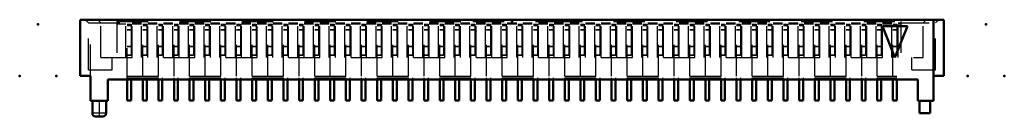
# Model space of a CAD drawing. Header units: inches. Extents: x -1.57 to 1.57, y -0.12 to 0.19.
import ezdxf

# ---------------------------------------------------------------- set-up
doc = ezdxf.new("R2010")
doc.units = ezdxf.units.IN
doc.header["$MEASUREMENT"] = 0
doc.linetypes.add('Center', pattern=[1.5, 0.45, -0.5, 0.05, -0.5])
doc.linetypes.add('Dashed', pattern=[2, 1, -1])
for name, color, linetype, lineweight in [('AM_0', 7, 'Continuous', 50), ('AM_4', 3, 'Continuous', 25), ('AM_7', 7, 'Center', 25), ('AM_9', 6, 'Dashed', 25), ('ConnectionPoints', 7, 'Continuous', 50)]:
    doc.layers.add(name, color=color, linetype=linetype, lineweight=lineweight)

# ---------------------------------------------------------------- blocks, each defined once
blk = doc.blocks.new('1_SEAF_10_K_PAD_0_in_SEAF_50_06_5_S_10_2_A_K_TR_0')
at = {"layer": 'AM_7', "ltscale": 0.000821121}
blk.add_line((0, 0.185), (0, 0.19), dxfattribs=at)
at = {"layer": 'AM_9', "ltscale": 0.000821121}
for p, q in [((-0.202, 0.19), (-0.202, 0.185)), ((0.202, 0.185), (0.202, 0.19)), ((-0.1252, 0.185), (0.1252, 0.185))]:
    blk.add_line(p, q, dxfattribs=at)
blk = doc.blocks.new('2_SEAF_50_06_5_L_10_1_A_0_K_TR_cCON2_0_in_SEAF_50_06_5_S_10_2_A_K_TR_0')
at = {"layer": 'AM_0', "ltscale": 0.005439}
for p, q in [((-1.2313, -0.0671), (-1.2313, 0)), ((-1.2187, 0), (-1.2187, -0.0671)), ((-1.1813, -0.0671), (-1.1813, 0)), ((-1.1687, 0), (-1.1687, -0.0671)), ((-1.1313, -0.0671), (-1.1313, 0)), ((-1.1187, 0), (-1.1187, -0.0671)), ((-1.0813, -0.0671), (-1.0813, 0)), ((-1.0687, 0), (-1.0687, -0.0671)), ((-1.0313, -0.0671), (-1.0313, 0)), ((-1.0187, 0), (-1.0187, -0.0671)), ((-0.9813, -0.0671), (-0.9813, 0)), ((-0.9687, 0), (-0.9687, -0.0671)), ((-0.9313, -0.0671), (-0.9313, 0)), ((-0.9187, 0), (-0.9187, -0.0671)), ((-0.8813, -0.0671), (-0.8813, 0)), ((-0.8687, 0), (-0.8687, -0.0671)), ((-0.8313, -0.0671), (-0.8313, 0)), ((-0.8187, 0), (-0.8187, -0.0671)), ((-0.7813, -0.0671), (-0.7813, 0)), ((-0.7687, 0), (-0.7687, -0.0671)), ((-0.7313, -0.0671), (-0.7313, 0)), ((-0.7187, 0), (-0.7187, -0.0671)), ((-0.6813, -0.0671), (-0.6813, 0)), ((-0.6687, 0), (-0.6687, -0.0671)), ((-0.6313, -0.0671), (-0.6313, 0)), ((-0.6187, 0), (-0.6187, -0.0671)), ((-0.5813, -0.0671), (-0.5813, 0)), ((-0.5687, 0), (-0.5687, -0.0671)), ((-0.5313, -0.0671), (-0.5313, 0)), ((-0.5187, 0), (-0.5187, -0.0671)), ((-0.4813, -0.0671), (-0.4813, 0)), ((-0.4687, 0), (-0.4687, -0.0671)), ((-0.4313, -0.0671), (-0.4313, 0)), ((-0.4187, 0), (-0.4187, -0.0671)), ((-0.3813, -0.0671), (-0.3813, 0)), ((-0.3687, 0), (-0.3687, -0.0671)), ((-0.3313, -0.0671), (-0.3313, 0)), ((-0.3187, 0), (-0.3187, -0.0671)), ((-0.2813, -0.0671), (-0.2813, 0)), ((-0.2687, 0), (-0.2687, -0.0671)), ((-0.2313, -0.0671), (-0.2313, 0)), ((-0.2187, 0), (-0.2187, -0.0671)), ((-0.1813, -0.0671), (-0.1813, 0)), ((-0.1687, 0), (-0.1687, -0.0671)), ((-0.1313, -0.0671), (-0.1313, 0)), ((-0.1187, 0), (-0.1187, -0.0671)), ((-0.0813, -0.0671), (-0.0813, 0)), ((-0.0687, 0), (-0.0687, -0.0671)), ((-0.0313, -0.0671), (-0.0313, 0)), ((-0.0187, 0), (-0.0187, -0.0671)), ((0.0187, -0.0671), (0.0187, 0)), ((0.0313, 0), (0.0313, -0.0671)), ((0.0687, -0.0671), (0.0687, 0)), ((0.0813, 0), (0.0813, -0.0671)), ((0.1187, -0.0671), (0.1187, 0)), ((0.1313, 0), (0.1313, -0.0671)), ((0.1687, -0.0671), (0.1687, 0)), ((0.1813, 0), (0.1813, -0.0671)), ((0.2187, -0.0671), (0.2187, 0)), ((0.2313, 0), (0.2313, -0.0671)), ((0.2687, -0.0671), (0.2687, 0)), ((0.2813, 0), (0.2813, -0.0671)), ((0.3187, -0.0671), (0.3187, 0)), ((0.3313, 0), (0.3313, -0.0671)), ((0.3687, -0.0671), (0.3687, 0)), ((0.3813, 0), (0.3813, -0.0671)), ((0.4187, -0.0671), (0.4187, 0)), ((0.4313, 0), (0.4313, -0.0671)), ((0.4687, -0.0671), (0.4687, 0)), ((0.4813, 0), (0.4813, -0.0671)), ((0.5187, -0.0671), (0.5187, 0)), ((0.5313, 0), (0.5313, -0.0671)), ((0.5687, -0.0671), (0.5687, 0)), ((0.5813, 0), (0.5813, -0.0671)), ((0.6187, -0.0671), (0.6187, 0)), ((0.6313, 0), (0.6313, -0.0671)), ((0.6687, -0.0671), (0.6687, 0)), ((0.6813, 0), (0.6813, -0.0671)), ((0.7187, -0.0671), (0.7187, 0)), ((0.7313, 0), (0.7313, -0.0671)), ((0.7687, -0.0671), (0.7687, 0)), ((0.7813, 0), (0.7813, -0.0671)), ((0.8187, -0.0671), (0.8187, 0)), ((0.8313, 0), (0.8313, -0.0671)), ((0.8687, -0.0671), (0.8687, 0)), ((0.8813, 0), (0.8813, -0.0671)), ((0.9187, -0.0671), (0.9187, 0)), ((0.9313, 0), (0.9313, -0.0671)), ((0.9687, -0.0671), (0.9687, 0)), ((0.9813, 0), (0.9813, -0.0671)), ((1.0187, -0.0671), (1.0187, 0)), ((1.0313, 0), (1.0313, -0.0671)), ((1.0687, -0.0671), (1.0687, 0)), ((1.0813, 0), (1.0813, -0.0671)), ((1.1187, -0.0671), (1.1187, 0)), ((1.1313, 0), (1.1313, -0.0671)), ((1.1687, -0.0671), (1.1687, 0)), ((1.1813, 0), (1.1813, -0.0671)), ((1.2187, -0.0671), (1.2187, 0)), ((1.2313, 0), (1.2313, -0.0671)), ((-1.2313, -0.0671), (-1.2187, -0.0671)), ((-1.1813, -0.0671), (-1.1687, -0.0671)), ((-1.1313, -0.0671), (-1.1187, -0.0671)), ((-1.0813, -0.0671), (-1.0687, -0.0671)), ((-1.0313, -0.0671), (-1.0187, -0.0671)), ((-0.9813, -0.0671), (-0.9687, -0.0671)), ((-0.9313, -0.0671), (-0.9187, -0.0671)), ((-0.8813, -0.0671), (-0.8687, -0.0671)), ((-0.8313, -0.0671), (-0.8187, -0.0671)), ((-0.7813, -0.0671), (-0.7687, -0.0671)), ((-0.7313, -0.0671), (-0.7187, -0.0671)), ((-0.6813, -0.0671), (-0.6687, -0.0671)), ((-0.6313, -0.0671), (-0.6187, -0.0671)), ((-0.5813, -0.0671), (-0.5687, -0.0671)), ((-0.5313, -0.0671), (-0.5187, -0.0671)), ((-0.4813, -0.0671), (-0.4687, -0.0671)), ((-0.4313, -0.0671), (-0.4187, -0.0671)), ((-0.3813, -0.0671), (-0.3687, -0.0671)), ((-0.3313, -0.0671), (-0.3187, -0.0671)), ((-0.2813, -0.0671), (-0.2687, -0.0671)), ((-0.2313, -0.0671), (-0.2187, -0.0671)), ((-0.1813, -0.0671), (-0.1687, -0.0671)), ((-0.1313, -0.0671), (-0.1187, -0.0671)), ((-0.0813, -0.0671), (-0.0687, -0.0671)), ((-0.0313, -0.0671), (-0.0187, -0.0671)), ((0.0187, -0.0671), (0.0313, -0.0671)), ((0.0687, -0.0671), (0.0813, -0.0671)), ((0.1187, -0.0671), (0.1313, -0.0671)), ((0.1687, -0.0671), (0.1813, -0.0671)), ((0.2187, -0.0671), (0.2313, -0.0671)), ((0.2687, -0.0671), (0.2813, -0.0671)), ((0.3187, -0.0671), (0.3313, -0.0671)), ((0.3687, -0.0671), (0.3813, -0.0671)), ((0.4187, -0.0671), (0.4313, -0.0671)), ((0.4687, -0.0671), (0.4813, -0.0671)), ((0.5187, -0.0671), (0.5313, -0.0671)), ((0.5687, -0.0671), (0.5813, -0.0671)), ((0.6187, -0.0671), (0.6313, -0.0671)), ((0.6687, -0.0671), (0.6813, -0.0671)), ((0.7187, -0.0671), (0.7313, -0.0671)), ((0.7687, -0.0671), (0.7813, -0.0671)), ((0.8187, -0.0671), (0.8313, -0.0671)), ((0.8687, -0.0671), (0.8813, -0.0671)), ((0.9187, -0.0671), (0.9313, -0.0671)), ((0.9687, -0.0671), (0.9813, -0.0671)), ((1.0187, -0.0671), (1.0313, -0.0671)), ((1.0687, -0.0671), (1.0813, -0.0671)), ((1.1187, -0.0671), (1.1313, -0.0671)), ((1.1687, -0.0671), (1.1813, -0.0671)), ((1.2187, -0.0671), (1.2313, -0.0671))]:
    blk.add_line(p, q, dxfattribs=at)
at = {"layer": 'AM_9', "ltscale": 0.005439}
for p, q in [((-1.2313, 0), (-1.2313, 0.1758)), ((-1.2313, 0.1758), (-1.2187, 0.1758)), ((-1.2313, 0.1732), (-1.2187, 0.1732)), ((-1.2313, 0.1721), (-1.2187, 0.1721)), ((-1.2313, 0.1591), (-1.2187, 0.1591)), ((-1.2313, 0.1584), (-1.2187, 0.1584)), ((-1.2187, 0.1758), (-1.2187, 0.01)), ((-1.1813, 0.01), (-1.1813, 0.1758)), ((-1.1813, 0.1758), (-1.1687, 0.1758)), ((-1.1813, 0.1732), (-1.1687, 0.1732)), ((-1.1813, 0.1721), (-1.1687, 0.1721)), ((-1.1813, 0.1591), (-1.1687, 0.1591)), ((-1.1813, 0.1584), (-1.1687, 0.1584)), ((-1.1687, 0.1758), (-1.1687, 0.01)), ((-1.1313, 0.01), (-1.1313, 0.1758)), ((-1.1313, 0.1758), (-1.1187, 0.1758)), ((-1.1313, 0.1732), (-1.1187, 0.1732)), ((-1.1313, 0.1721), (-1.1187, 0.1721)), ((-1.1313, 0.1591), (-1.1187, 0.1591)), ((-1.1313, 0.1584), (-1.1187, 0.1584)), ((-1.1187, 0.1758), (-1.1187, 0.01)), ((-1.0813, 0.01), (-1.0813, 0.1758)), ((-1.0813, 0.1758), (-1.0687, 0.1758)), ((-1.0813, 0.1732), (-1.0687, 0.1732)), ((-1.0813, 0.1721), (-1.0687, 0.1721)), ((-1.0813, 0.1591), (-1.0687, 0.1591)), ((-1.0813, 0.1584), (-1.0687, 0.1584)), ((-1.0687, 0.1758), (-1.0687, 0.01)), ((-1.0313, 0.01), (-1.0313, 0.1758)), ((-1.0313, 0.1758), (-1.0187, 0.1758)), ((-1.0313, 0.1732), (-1.0187, 0.1732)), ((-1.0313, 0.1721), (-1.0187, 0.1721)), ((-1.0313, 0.1591), (-1.0187, 0.1591)), ((-1.0313, 0.1584), (-1.0187, 0.1584)), ((-1.0187, 0.1758), (-1.0187, 0.01)), ((-0.9813, 0.01), (-0.9813, 0.1758)), ((-0.9813, 0.1758), (-0.9687, 0.1758)), ((-0.9813, 0.1732), (-0.9687, 0.1732)), ((-0.9813, 0.1721), (-0.9687, 0.1721)), ((-0.9813, 0.1591), (-0.9687, 0.1591)), ((-0.9813, 0.1584), (-0.9687, 0.1584)), ((-0.9687, 0.1758), (-0.9687, 0.01)), ((-0.9313, 0.01), (-0.9313, 0.1758)), ((-0.9313, 0.1758), (-0.9187, 0.1758)), ((-0.9313, 0.1732), (-0.9187, 0.1732)), ((-0.9313, 0.1721), (-0.9187, 0.1721)), ((-0.9313, 0.1591), (-0.9187, 0.1591)), ((-0.9313, 0.1584), (-0.9187, 0.1584)), ((-0.9187, 0.1758), (-0.9187, 0.01)), ((-0.8813, 0.01), (-0.8813, 0.1758)), ((-0.8813, 0.1758), (-0.8687, 0.1758)), ((-0.8813, 0.1732), (-0.8687, 0.1732)), ((-0.8813, 0.1721), (-0.8687, 0.1721)), ((-0.8813, 0.1591), (-0.8687, 0.1591)), ((-0.8813, 0.1584), (-0.8687, 0.1584)), ((-0.8687, 0.1758), (-0.8687, 0.01)), ((-0.8313, 0.01), (-0.8313, 0.1758)), ((-0.8313, 0.1758), (-0.8187, 0.1758)), ((-0.8313, 0.1732), (-0.8187, 0.1732)), ((-0.8313, 0.1721), (-0.8187, 0.1721)), ((-0.8313, 0.1591), (-0.8187, 0.1591)), ((-0.8313, 0.1584), (-0.8187, 0.1584)), ((-0.8187, 0.1758), (-0.8187, 0.01)), ((-0.7813, 0.01), (-0.7813, 0.1758)), ((-0.7813, 0.1758), (-0.7687, 0.1758)), ((-0.7813, 0.1732), (-0.7687, 0.1732)), ((-0.7813, 0.1721), (-0.7687, 0.1721)), ((-0.7813, 0.1591), (-0.7687, 0.1591)), ((-0.7813, 0.1584), (-0.7687, 0.1584)), ((-0.7687, 0.1758), (-0.7687, 0.01)), ((-0.7313, 0.01), (-0.7313, 0.1758)), ((-0.7313, 0.1758), (-0.7187, 0.1758)), ((-0.7313, 0.1732), (-0.7187, 0.1732)), ((-0.7313, 0.1721), (-0.7187, 0.1721)), ((-0.7313, 0.1591), (-0.7187, 0.1591)), ((-0.7313, 0.1584), (-0.7187, 0.1584)), ((-0.7187, 0.1758), (-0.7187, 0.01)), ((-0.6813, 0.01), (-0.6813, 0.1758)), ((-0.6813, 0.1758), (-0.6687, 0.1758)), ((-0.6813, 0.1732), (-0.6687, 0.1732)), ((-0.6813, 0.1721), (-0.6687, 0.1721)), ((-0.6813, 0.1591), (-0.6687, 0.1591)), ((-0.6813, 0.1584), (-0.6687, 0.1584)), ((-0.6687, 0.1758), (-0.6687, 0.01)), ((-0.6313, 0.01), (-0.6313, 0.1758)), ((-0.6313, 0.1758), (-0.6187, 0.1758)), ((-0.6313, 0.1732), (-0.6187, 0.1732)), ((-0.6313, 0.1721), (-0.6187, 0.1721)), ((-0.6313, 0.1591), (-0.6187, 0.1591)), ((-0.6313, 0.1584), (-0.6187, 0.1584)), ((-0.6187, 0.1758), (-0.6187, 0.01)), ((-0.5813, 0.01), (-0.5813, 0.1758)), ((-0.5813, 0.1758), (-0.5687, 0.1758)), ((-0.5813, 0.1732), (-0.5687, 0.1732)), ((-0.5813, 0.1721), (-0.5687, 0.1721)), ((-0.5813, 0.1591), (-0.5687, 0.1591)), ((-0.5813, 0.1584), (-0.5687, 0.1584)), ((-0.5687, 0.1758), (-0.5687, 0.01)), ((-0.5313, 0.01), (-0.5313, 0.1758)), ((-0.5313, 0.1758), (-0.5187, 0.1758)), ((-0.5313, 0.1732), (-0.5187, 0.1732)), ((-0.5313, 0.1721), (-0.5187, 0.1721)), ((-0.5313, 0.1591), (-0.5187, 0.1591)), ((-0.5313, 0.1584), (-0.5187, 0.1584)), ((-0.5187, 0.1758), (-0.5187, 0.01)), ((-0.4813, 0.01), (-0.4813, 0.1758)), ((-0.4813, 0.1758), (-0.4687, 0.1758)), ((-0.4813, 0.1732), (-0.4687, 0.1732)), ((-0.4813, 0.1721), (-0.4687, 0.1721)), ((-0.4813, 0.1591), (-0.4687, 0.1591)), ((-0.4813, 0.1584), (-0.4687, 0.1584)), ((-0.4687, 0.1758), (-0.4687, 0.01)), ((-0.4313, 0.01), (-0.4313, 0.1758)), ((-0.4313, 0.1758), (-0.4187, 0.1758)), ((-0.4313, 0.1732), (-0.4187, 0.1732)), ((-0.4313, 0.1721), (-0.4187, 0.1721)), ((-0.4313, 0.1591), (-0.4187, 0.1591)), ((-0.4313, 0.1584), (-0.4187, 0.1584)), ((-0.4187, 0.1758), (-0.4187, 0.01)), ((-0.3813, 0.01), (-0.3813, 0.1758)), ((-0.3813, 0.1758), (-0.3687, 0.1758)), ((-0.3813, 0.1732), (-0.3687, 0.1732)), ((-0.3813, 0.1721), (-0.3687, 0.1721)), ((-0.3813, 0.1591), (-0.3687, 0.1591)), ((-0.3813, 0.1584), (-0.3687, 0.1584)), ((-0.3687, 0.1758), (-0.3687, 0.01)), ((-0.3313, 0.01), (-0.3313, 0.1758)), ((-0.3313, 0.1758), (-0.3187, 0.1758)), ((-0.3313, 0.1732), (-0.3187, 0.1732)), ((-0.3313, 0.1721), (-0.3187, 0.1721)), ((-0.3313, 0.1591), (-0.3187, 0.1591)), ((-0.3313, 0.1584), (-0.3187, 0.1584)), ((-0.3187, 0.1758), (-0.3187, 0.01)), ((-0.2813, 0.01), (-0.2813, 0.1758)), ((-0.2813, 0.1758), (-0.2687, 0.1758)), ((-0.2813, 0.1732), (-0.2687, 0.1732)), ((-0.2813, 0.1721), (-0.2687, 0.1721)), ((-0.2813, 0.1591), (-0.2687, 0.1591)), ((-0.2813, 0.1584), (-0.2687, 0.1584)), ((-0.2687, 0.1758), (-0.2687, 0.01)), ((-0.2313, 0.01), (-0.2313, 0.1758)), ((-0.2313, 0.1758), (-0.2187, 0.1758)), ((-0.2313, 0.1732), (-0.2187, 0.1732)), ((-0.2313, 0.1721), (-0.2187, 0.1721)), ((-0.2313, 0.1591), (-0.2187, 0.1591)), ((-0.2313, 0.1584), (-0.2187, 0.1584)), ((-0.2187, 0.1758), (-0.2187, 0.01)), ((-0.1813, 0.01), (-0.1813, 0.1758)), ((-0.1813, 0.1758), (-0.1687, 0.1758)), ((-0.1813, 0.1732), (-0.1687, 0.1732)), ((-0.1813, 0.1721), (-0.1687, 0.1721)), ((-0.1813, 0.1591), (-0.1687, 0.1591)), ((-0.1813, 0.1584), (-0.1687, 0.1584)), ((-0.1687, 0.1758), (-0.1687, 0.01)), ((-0.1313, 0.01), (-0.1313, 0.1758)), ((-0.1313, 0.1758), (-0.1187, 0.1758)), ((-0.1313, 0.1732), (-0.1187, 0.1732)), ((-0.1313, 0.1721), (-0.1187, 0.1721)), ((-0.1313, 0.1591), (-0.1187, 0.1591)), ((-0.1313, 0.1584), (-0.1187, 0.1584)), ((-0.1187, 0.1758), (-0.1187, 0.01)), ((-0.0813, 0.01), (-0.0813, 0.1758)), ((-0.0813, 0.1758), (-0.0687, 0.1758)), ((-0.0813, 0.1732), (-0.0687, 0.1732)), ((-0.0813, 0.1721), (-0.0687, 0.1721)), ((-0.0813, 0.1591), (-0.0687, 0.1591)), ((-0.0813, 0.1584), (-0.0687, 0.1584)), ((-0.0687, 0.1758), (-0.0687, 0.01)), ((-0.0313, 0.01), (-0.0313, 0.1758)), ((-0.0313, 0.1758), (-0.0187, 0.1758)), ((-0.0313, 0.1732), (-0.0187, 0.1732)), ((-0.0313, 0.1721), (-0.0187, 0.1721)), ((-0.0313, 0.1591), (-0.0187, 0.1591)), ((-0.0313, 0.1584), (-0.0187, 0.1584)), ((-0.0187, 0.1758), (-0.0187, 0.01)), ((0.0187, 0.01), (0.0187, 0.1758)), ((0.0187, 0.1758), (0.0313, 0.1758)), ((0.0187, 0.1732), (0.0313, 0.1732)), ((0.0187, 0.1721), (0.0313, 0.1721)), ((0.0187, 0.1591), (0.0313, 0.1591)), ((0.0187, 0.1584), (0.0313, 0.1584)), ((0.0313, 0.1758), (0.0313, 0.01)), ((0.0687, 0.01), (0.0687, 0.1758)), ((0.0687, 0.1758), (0.0813, 0.1758)), ((0.0687, 0.1732), (0.0813, 0.1732)), ((0.0687, 0.1721), (0.0813, 0.1721)), ((0.0687, 0.1591), (0.0813, 0.1591)), ((0.0687, 0.1584), (0.0813, 0.1584)), ((0.0813, 0.1758), (0.0813, 0.01)), ((0.1187, 0.01), (0.1187, 0.1758)), ((0.1187, 0.1758), (0.1313, 0.1758)), ((0.1187, 0.1732), (0.1313, 0.1732)), ((0.1187, 0.1721), (0.1313, 0.1721)), ((0.1187, 0.1591), (0.1313, 0.1591)), ((0.1187, 0.1584), (0.1313, 0.1584)), ((0.1313, 0.1758), (0.1313, 0.01)), ((0.1687, 0.01), (0.1687, 0.1758)), ((0.1687, 0.1758), (0.1813, 0.1758)), ((0.1687, 0.1732), (0.1813, 0.1732)), ((0.1687, 0.1721), (0.1813, 0.1721)), ((0.1687, 0.1591), (0.1813, 0.1591)), ((0.1687, 0.1584), (0.1813, 0.1584)), ((0.1813, 0.1758), (0.1813, 0.01)), ((0.2187, 0.01), (0.2187, 0.1758)), ((0.2187, 0.1758), (0.2313, 0.1758)), ((0.2187, 0.1732), (0.2313, 0.1732)), ((0.2187, 0.1721), (0.2313, 0.1721)), ((0.2187, 0.1591), (0.2313, 0.1591)), ((0.2187, 0.1584), (0.2313, 0.1584)), ((0.2313, 0.1758), (0.2313, 0.01)), ((0.2687, 0.01), (0.2687, 0.1758)), ((0.2687, 0.1758), (0.2813, 0.1758)), ((0.2687, 0.1732), (0.2813, 0.1732)), ((0.2687, 0.1721), (0.2813, 0.1721)), ((0.2687, 0.1591), (0.2813, 0.1591)), ((0.2687, 0.1584), (0.2813, 0.1584)), ((0.2813, 0.1758), (0.2813, 0.01)), ((0.3187, 0.01), (0.3187, 0.1758)), ((0.3187, 0.1758), (0.3313, 0.1758)), ((0.3187, 0.1732), (0.3313, 0.1732)), ((0.3187, 0.1721), (0.3313, 0.1721)), ((0.3187, 0.1591), (0.3313, 0.1591)), ((0.3187, 0.1584), (0.3313, 0.1584)), ((0.3313, 0.1758), (0.3313, 0.01)), ((0.3687, 0.01), (0.3687, 0.1758)), ((0.3687, 0.1758), (0.3813, 0.1758)), ((0.3687, 0.1732), (0.3813, 0.1732)), ((0.3687, 0.1721), (0.3813, 0.1721)), ((0.3687, 0.1591), (0.3813, 0.1591)), ((0.3687, 0.1584), (0.3813, 0.1584)), ((0.3813, 0.1758), (0.3813, 0.01)), ((0.4187, 0.01), (0.4187, 0.1758)), ((0.4187, 0.1758), (0.4313, 0.1758)), ((0.4187, 0.1732), (0.4313, 0.1732)), ((0.4187, 0.1721), (0.4313, 0.1721)), ((0.4187, 0.1591), (0.4313, 0.1591)), ((0.4187, 0.1584), (0.4313, 0.1584)), ((0.4313, 0.1758), (0.4313, 0.01)), ((0.4687, 0.01), (0.4687, 0.1758)), ((0.4687, 0.1758), (0.4813, 0.1758)), ((0.4687, 0.1732), (0.4813, 0.1732)), ((0.4687, 0.1721), (0.4813, 0.1721)), ((0.4687, 0.1591), (0.4813, 0.1591)), ((0.4687, 0.1584), (0.4813, 0.1584)), ((0.4813, 0.1758), (0.4813, 0.01)), ((0.5187, 0.01), (0.5187, 0.1758)), ((0.5187, 0.1758), (0.5313, 0.1758)), ((0.5187, 0.1732), (0.5313, 0.1732)), ((0.5187, 0.1721), (0.5313, 0.1721)), ((0.5187, 0.1591), (0.5313, 0.1591)), ((0.5187, 0.1584), (0.5313, 0.1584)), ((0.5313, 0.1758), (0.5313, 0.01)), ((0.5687, 0.01), (0.5687, 0.1758)), ((0.5687, 0.1758), (0.5813, 0.1758)), ((0.5687, 0.1732), (0.5813, 0.1732)), ((0.5687, 0.1721), (0.5813, 0.1721)), ((0.5687, 0.1591), (0.5813, 0.1591)), ((0.5687, 0.1584), (0.5813, 0.1584)), ((0.5813, 0.1758), (0.5813, 0.01)), ((0.6187, 0.01), (0.6187, 0.1758)), ((0.6187, 0.1758), (0.6313, 0.1758)), ((0.6187, 0.1732), (0.6313, 0.1732)), ((0.6187, 0.1721), (0.6313, 0.1721)), ((0.6187, 0.1591), (0.6313, 0.1591)), ((0.6187, 0.1584), (0.6313, 0.1584)), ((0.6313, 0.1758), (0.6313, 0.01)), ((0.6687, 0.01), (0.6687, 0.1758)), ((0.6687, 0.1758), (0.6813, 0.1758)), ((0.6687, 0.1732), (0.6813, 0.1732)), ((0.6687, 0.1721), (0.6813, 0.1721)), ((0.6687, 0.1591), (0.6813, 0.1591)), ((0.6687, 0.1584), (0.6813, 0.1584)), ((0.6813, 0.1758), (0.6813, 0.01)), ((0.7187, 0.01), (0.7187, 0.1758)), ((0.7187, 0.1758), (0.7313, 0.1758)), ((0.7187, 0.1732), (0.7313, 0.1732)), ((0.7187, 0.1721), (0.7313, 0.1721)), ((0.7187, 0.1591), (0.7313, 0.1591)), ((0.7187, 0.1584), (0.7313, 0.1584)), ((0.7313, 0.1758), (0.7313, 0.01)), ((0.7687, 0.01), (0.7687, 0.1758)), ((0.7687, 0.1758), (0.7813, 0.1758)), ((0.7687, 0.1732), (0.7813, 0.1732)), ((0.7687, 0.1721), (0.7813, 0.1721)), ((0.7687, 0.1591), (0.7813, 0.1591)), ((0.7687, 0.1584), (0.7813, 0.1584)), ((0.7813, 0.1758), (0.7813, 0.01)), ((0.8187, 0.01), (0.8187, 0.1758)), ((0.8187, 0.1758), (0.8313, 0.1758)), ((0.8187, 0.1732), (0.8313, 0.1732)), ((0.8187, 0.1721), (0.8313, 0.1721)), ((0.8187, 0.1591), (0.8313, 0.1591)), ((0.8187, 0.1584), (0.8313, 0.1584)), ((0.8313, 0.1758), (0.8313, 0.01)), ((0.8687, 0.01), (0.8687, 0.1758)), ((0.8687, 0.1758), (0.8813, 0.1758)), ((0.8687, 0.1732), (0.8813, 0.1732)), ((0.8687, 0.1721), (0.8813, 0.1721)), ((0.8687, 0.1591), (0.8813, 0.1591)), ((0.8687, 0.1584), (0.8813, 0.1584)), ((0.8813, 0.1758), (0.8813, 0.01)), ((0.9187, 0.01), (0.9187, 0.1758)), ((0.9187, 0.1758), (0.9313, 0.1758)), ((0.9187, 0.1732), (0.9313, 0.1732)), ((0.9187, 0.1721), (0.9313, 0.1721)), ((0.9187, 0.1591), (0.9313, 0.1591)), ((0.9187, 0.1584), (0.9313, 0.1584)), ((0.9313, 0.1758), (0.9313, 0.01)), ((0.9687, 0.01), (0.9687, 0.1758)), ((0.9687, 0.1758), (0.9813, 0.1758)), ((0.9687, 0.1732), (0.9813, 0.1732)), ((0.9687, 0.1721), (0.9813, 0.1721)), ((0.9687, 0.1591), (0.9813, 0.1591)), ((0.9687, 0.1584), (0.9813, 0.1584)), ((0.9813, 0.1758), (0.9813, 0.01)), ((1.0187, 0.01), (1.0187, 0.1758)), ((1.0187, 0.1758), (1.0313, 0.1758)), ((1.0187, 0.1732), (1.0313, 0.1732)), ((1.0187, 0.1721), (1.0313, 0.1721)), ((1.0187, 0.1591), (1.0313, 0.1591)), ((1.0187, 0.1584), (1.0313, 0.1584)), ((1.0313, 0.1758), (1.0313, 0.01)), ((1.0687, 0.01), (1.0687, 0.1758)), ((1.0687, 0.1758), (1.0813, 0.1758)), ((1.0687, 0.1732), (1.0813, 0.1732)), ((1.0687, 0.1721), (1.0813, 0.1721)), ((1.0687, 0.1591), (1.0813, 0.1591)), ((1.0687, 0.1584), (1.0813, 0.1584)), ((1.0813, 0.1758), (1.0813, 0.01)), ((1.1187, 0.01), (1.1187, 0.1758)), ((1.1187, 0.1758), (1.1313, 0.1758)), ((1.1187, 0.1732), (1.1313, 0.1732)), ((1.1187, 0.1721), (1.1313, 0.1721)), ((1.1187, 0.1591), (1.1313, 0.1591)), ((1.1187, 0.1584), (1.1313, 0.1584)), ((1.1313, 0.1758), (1.1313, 0.01)), ((1.1687, 0.01), (1.1687, 0.1758)), ((1.1687, 0.1758), (1.1813, 0.1758)), ((1.1687, 0.1732), (1.1813, 0.1732)), ((1.1687, 0.1721), (1.1813, 0.1721)), ((1.1687, 0.1591), (1.1813, 0.1591)), ((1.1687, 0.1584), (1.1813, 0.1584)), ((1.1813, 0.1758), (1.1813, 0.01)), ((1.2187, 0.01), (1.2187, 0.1758)), ((1.2187, 0.1758), (1.2313, 0.1758)), ((1.2187, 0.1732), (1.2313, 0.1732)), ((1.2187, 0.1721), (1.2313, 0.1721)), ((1.2187, 0.1591), (1.2313, 0.1591)), ((1.2187, 0.1584), (1.2313, 0.1584)), ((1.2313, 0.1758), (1.2313, 0)), ((-1.2313, 0.1055), (-1.2187, 0.1055)), ((-1.2313, 0.1053), (-1.2187, 0.1053)), ((-1.1813, 0.1055), (-1.1687, 0.1055)), ((-1.1813, 0.1053), (-1.1687, 0.1053)), ((-1.1313, 0.1055), (-1.1187, 0.1055)), ((-1.1313, 0.1053), (-1.1187, 0.1053)), ((-1.0813, 0.1055), (-1.0687, 0.1055)), ((-1.0813, 0.1053), (-1.0687, 0.1053)), ((-1.0313, 0.1055), (-1.0187, 0.1055)), ((-1.0313, 0.1053), (-1.0187, 0.1053)), ((-0.9813, 0.1055), (-0.9687, 0.1055)), ((-0.9813, 0.1053), (-0.9687, 0.1053)), ((-0.9313, 0.1055), (-0.9187, 0.1055)), ((-0.9313, 0.1053), (-0.9187, 0.1053)), ((-0.8813, 0.1055), (-0.8687, 0.1055)), ((-0.8813, 0.1053), (-0.8687, 0.1053)), ((-0.8313, 0.1055), (-0.8187, 0.1055)), ((-0.8313, 0.1053), (-0.8187, 0.1053)), ((-0.7813, 0.1055), (-0.7687, 0.1055)), ((-0.7813, 0.1053), (-0.7687, 0.1053)), ((-0.7313, 0.1055), (-0.7187, 0.1055)), ((-0.7313, 0.1053), (-0.7187, 0.1053)), ((-0.6813, 0.1055), (-0.6687, 0.1055)), ((-0.6813, 0.1053), (-0.6687, 0.1053)), ((-0.6313, 0.1055), (-0.6187, 0.1055)), ((-0.6313, 0.1053), (-0.6187, 0.1053)), ((-0.5813, 0.1055), (-0.5687, 0.1055)), ((-0.5813, 0.1053), (-0.5687, 0.1053)), ((-0.5313, 0.1055), (-0.5187, 0.1055)), ((-0.5313, 0.1053), (-0.5187, 0.1053)), ((-0.4813, 0.1055), (-0.4687, 0.1055)), ((-0.4813, 0.1053), (-0.4687, 0.1053)), ((-0.4313, 0.1055), (-0.4187, 0.1055)), ((-0.4313, 0.1053), (-0.4187, 0.1053)), ((-0.3813, 0.1055), (-0.3687, 0.1055)), ((-0.3813, 0.1053), (-0.3687, 0.1053)), ((-0.3313, 0.1055), (-0.3187, 0.1055)), ((-0.3313, 0.1053), (-0.3187, 0.1053)), ((-0.2813, 0.1055), (-0.2687, 0.1055)), ((-0.2813, 0.1053), (-0.2687, 0.1053)), ((-0.2313, 0.1055), (-0.2187, 0.1055)), ((-0.2313, 0.1053), (-0.2187, 0.1053)), ((-0.1813, 0.1055), (-0.1687, 0.1055)), ((-0.1813, 0.1053), (-0.1687, 0.1053)), ((-0.1313, 0.1055), (-0.1187, 0.1055)), ((-0.1313, 0.1053), (-0.1187, 0.1053)), ((-0.0813, 0.1055), (-0.0687, 0.1055)), ((-0.0813, 0.1053), (-0.0687, 0.1053)), ((-0.0313, 0.1055), (-0.0187, 0.1055)), ((-0.0313, 0.1053), (-0.0187, 0.1053)), ((0.0187, 0.1055), (0.0313, 0.1055)), ((0.0187, 0.1053), (0.0313, 0.1053)), ((0.0687, 0.1055), (0.0813, 0.1055)), ((0.0687, 0.1053), (0.0813, 0.1053)), ((0.1187, 0.1055), (0.1313, 0.1055)), ((0.1187, 0.1053), (0.1313, 0.1053)), ((0.1687, 0.1055), (0.1813, 0.1055)), ((0.1687, 0.1053), (0.1813, 0.1053)), ((0.2187, 0.1055), (0.2313, 0.1055)), ((0.2187, 0.1053), (0.2313, 0.1053)), ((0.2687, 0.1055), (0.2813, 0.1055)), ((0.2687, 0.1053), (0.2813, 0.1053)), ((0.3187, 0.1055), (0.3313, 0.1055)), ((0.3187, 0.1053), (0.3313, 0.1053)), ((0.3687, 0.1055), (0.3813, 0.1055)), ((0.3687, 0.1053), (0.3813, 0.1053)), ((0.4187, 0.1055), (0.4313, 0.1055)), ((0.4187, 0.1053), (0.4313, 0.1053)), ((0.4687, 0.1055), (0.4813, 0.1055)), ((0.4687, 0.1053), (0.4813, 0.1053)), ((0.5187, 0.1055), (0.5313, 0.1055)), ((0.5187, 0.1053), (0.5313, 0.1053)), ((0.5687, 0.1055), (0.5813, 0.1055)), ((0.5687, 0.1053), (0.5813, 0.1053)), ((0.6187, 0.1055), (0.6313, 0.1055)), ((0.6187, 0.1053), (0.6313, 0.1053)), ((0.6687, 0.1055), (0.6813, 0.1055)), ((0.6687, 0.1053), (0.6813, 0.1053)), ((0.7187, 0.1055), (0.7313, 0.1055)), ((0.7187, 0.1053), (0.7313, 0.1053)), ((0.7687, 0.1055), (0.7813, 0.1055)), ((0.7687, 0.1053), (0.7813, 0.1053)), ((0.8187, 0.1055), (0.8313, 0.1055)), ((0.8187, 0.1053), (0.8313, 0.1053)), ((0.8687, 0.1055), (0.8813, 0.1055)), ((0.8687, 0.1053), (0.8813, 0.1053)), ((0.9187, 0.1055), (0.9313, 0.1055)), ((0.9187, 0.1053), (0.9313, 0.1053)), ((0.9687, 0.1055), (0.9813, 0.1055)), ((0.9687, 0.1053), (0.9813, 0.1053)), ((1.0187, 0.1055), (1.0313, 0.1055)), ((1.0187, 0.1053), (1.0313, 0.1053)), ((1.0687, 0.1055), (1.0813, 0.1055)), ((1.0687, 0.1053), (1.0813, 0.1053)), ((1.1187, 0.1055), (1.1313, 0.1055)), ((1.1187, 0.1053), (1.1313, 0.1053)), ((1.1687, 0.1055), (1.1813, 0.1055)), ((1.1687, 0.1053), (1.1813, 0.1053)), ((1.2187, 0.1055), (1.2313, 0.1055)), ((1.2187, 0.1053), (1.2313, 0.1053)), ((-1.2313, 0.0783), (-1.2187, 0.0783)), ((-1.2313, 0.0773), (-1.2187, 0.0773)), ((-1.1813, 0.0783), (-1.1687, 0.0783)), ((-1.1813, 0.0773), (-1.1687, 0.0773)), ((-1.1313, 0.0783), (-1.1187, 0.0783)), ((-1.1313, 0.0773), (-1.1187, 0.0773)), ((-1.0813, 0.0783), (-1.0687, 0.0783)), ((-1.0813, 0.0773), (-1.0687, 0.0773)), ((-1.0313, 0.0783), (-1.0187, 0.0783)), ((-1.0313, 0.0773), (-1.0187, 0.0773)), ((-0.9813, 0.0783), (-0.9687, 0.0783)), ((-0.9813, 0.0773), (-0.9687, 0.0773)), ((-0.9313, 0.0783), (-0.9187, 0.0783)), ((-0.9313, 0.0773), (-0.9187, 0.0773)), ((-0.8813, 0.0783), (-0.8687, 0.0783)), ((-0.8813, 0.0773), (-0.8687, 0.0773)), ((-0.8313, 0.0783), (-0.8187, 0.0783)), ((-0.8313, 0.0773), (-0.8187, 0.0773)), ((-0.7813, 0.0783), (-0.7687, 0.0783)), ((-0.7813, 0.0773), (-0.7687, 0.0773)), ((-0.7313, 0.0783), (-0.7187, 0.0783)), ((-0.7313, 0.0773), (-0.7187, 0.0773)), ((-0.6813, 0.0783), (-0.6687, 0.0783)), ((-0.6813, 0.0773), (-0.6687, 0.0773)), ((-0.6313, 0.0783), (-0.6187, 0.0783)), ((-0.6313, 0.0773), (-0.6187, 0.0773)), ((-0.5813, 0.0783), (-0.5687, 0.0783)), ((-0.5813, 0.0773), (-0.5687, 0.0773)), ((-0.5313, 0.0783), (-0.5187, 0.0783)), ((-0.5313, 0.0773), (-0.5187, 0.0773)), ((-0.4813, 0.0783), (-0.4687, 0.0783)), ((-0.4813, 0.0773), (-0.4687, 0.0773)), ((-0.4313, 0.0783), (-0.4187, 0.0783)), ((-0.4313, 0.0773), (-0.4187, 0.0773)), ((-0.3813, 0.0783), (-0.3687, 0.0783)), ((-0.3813, 0.0773), (-0.3687, 0.0773)), ((-0.3313, 0.0783), (-0.3187, 0.0783)), ((-0.3313, 0.0773), (-0.3187, 0.0773)), ((-0.2813, 0.0783), (-0.2687, 0.0783)), ((-0.2813, 0.0773), (-0.2687, 0.0773)), ((-0.2313, 0.0783), (-0.2187, 0.0783)), ((-0.2313, 0.0773), (-0.2187, 0.0773)), ((-0.1813, 0.0783), (-0.1687, 0.0783)), ((-0.1813, 0.0773), (-0.1687, 0.0773)), ((-0.1313, 0.0783), (-0.1187, 0.0783)), ((-0.1313, 0.0773), (-0.1187, 0.0773)), ((-0.0813, 0.0783), (-0.0687, 0.0783)), ((-0.0813, 0.0773), (-0.0687, 0.0773)), ((-0.0313, 0.0783), (-0.0187, 0.0783)), ((-0.0313, 0.0773), (-0.0187, 0.0773)), ((0.0187, 0.0783), (0.0313, 0.0783)), ((0.0187, 0.0773), (0.0313, 0.0773)), ((0.0687, 0.0783), (0.0813, 0.0783)), ((0.0687, 0.0773), (0.0813, 0.0773)), ((0.1187, 0.0783), (0.1313, 0.0783)), ((0.1187, 0.0773), (0.1313, 0.0773)), ((0.1687, 0.0783), (0.1813, 0.0783)), ((0.1687, 0.0773), (0.1813, 0.0773)), ((0.2187, 0.0783), (0.2313, 0.0783)), ((0.2187, 0.0773), (0.2313, 0.0773)), ((0.2687, 0.0783), (0.2813, 0.0783)), ((0.2687, 0.0773), (0.2813, 0.0773)), ((0.3187, 0.0783), (0.3313, 0.0783)), ((0.3187, 0.0773), (0.3313, 0.0773)), ((0.3687, 0.0783), (0.3813, 0.0783)), ((0.3687, 0.0773), (0.3813, 0.0773)), ((0.4187, 0.0783), (0.4313, 0.0783)), ((0.4187, 0.0773), (0.4313, 0.0773)), ((0.4687, 0.0783), (0.4813, 0.0783)), ((0.4687, 0.0773), (0.4813, 0.0773)), ((0.5187, 0.0783), (0.5313, 0.0783)), ((0.5187, 0.0773), (0.5313, 0.0773)), ((0.5687, 0.0783), (0.5813, 0.0783)), ((0.5687, 0.0773), (0.5813, 0.0773)), ((0.6187, 0.0783), (0.6313, 0.0783)), ((0.6187, 0.0773), (0.6313, 0.0773)), ((0.6687, 0.0783), (0.6813, 0.0783)), ((0.6687, 0.0773), (0.6813, 0.0773)), ((0.7187, 0.0783), (0.7313, 0.0783)), ((0.7187, 0.0773), (0.7313, 0.0773)), ((0.7687, 0.0783), (0.7813, 0.0783)), ((0.7687, 0.0773), (0.7813, 0.0773)), ((0.8187, 0.0783), (0.8313, 0.0783)), ((0.8187, 0.0773), (0.8313, 0.0773)), ((0.8687, 0.0783), (0.8813, 0.0783)), ((0.8687, 0.0773), (0.8813, 0.0773)), ((0.9187, 0.0783), (0.9313, 0.0783)), ((0.9187, 0.0773), (0.9313, 0.0773)), ((0.9687, 0.0783), (0.9813, 0.0783)), ((0.9687, 0.0773), (0.9813, 0.0773)), ((1.0187, 0.0783), (1.0313, 0.0783)), ((1.0187, 0.0773), (1.0313, 0.0773)), ((1.0687, 0.0783), (1.0813, 0.0783)), ((1.0687, 0.0773), (1.0813, 0.0773)), ((1.1187, 0.0783), (1.1313, 0.0783)), ((1.1187, 0.0773), (1.1313, 0.0773)), ((1.1687, 0.0783), (1.1813, 0.0783)), ((1.1687, 0.0773), (1.1813, 0.0773)), ((1.2187, 0.0783), (1.2313, 0.0783)), ((1.2187, 0.0773), (1.2313, 0.0773)), ((-1.2313, 0.01), (1.2313, 0.01)), ((-1.2313, 0.005), (1.2313, 0.005)), ((-1.2187, 0.005), (-1.2187, 0)), ((-1.1813, 0), (-1.1813, 0.005)), ((-1.1687, 0.005), (-1.1687, 0)), ((-1.1313, 0), (-1.1313, 0.005)), ((-1.1187, 0.005), (-1.1187, 0)), ((-1.0813, 0), (-1.0813, 0.005)), ((-1.0687, 0.005), (-1.0687, 0)), ((-1.0313, 0), (-1.0313, 0.005)), ((-1.0187, 0.005), (-1.0187, 0)), ((-0.9813, 0), (-0.9813, 0.005)), ((-0.9687, 0.005), (-0.9687, 0)), ((-0.9313, 0), (-0.9313, 0.005)), ((-0.9187, 0.005), (-0.9187, 0)), ((-0.8813, 0), (-0.8813, 0.005)), ((-0.8687, 0.005), (-0.8687, 0)), ((-0.8313, 0), (-0.8313, 0.005)), ((-0.8187, 0.005), (-0.8187, 0)), ((-0.7813, 0), (-0.7813, 0.005)), ((-0.7687, 0.005), (-0.7687, 0)), ((-0.7313, 0), (-0.7313, 0.005)), ((-0.7187, 0.005), (-0.7187, 0)), ((-0.6813, 0), (-0.6813, 0.005)), ((-0.6687, 0.005), (-0.6687, 0)), ((-0.6313, 0), (-0.6313, 0.005)), ((-0.6187, 0.005), (-0.6187, 0)), ((-0.5813, 0), (-0.5813, 0.005)), ((-0.5687, 0.005), (-0.5687, 0)), ((-0.5313, 0), (-0.5313, 0.005)), ((-0.5187, 0.005), (-0.5187, 0)), ((-0.4813, 0), (-0.4813, 0.005)), ((-0.4687, 0.005), (-0.4687, 0)), ((-0.4313, 0), (-0.4313, 0.005)), ((-0.4187, 0.005), (-0.4187, 0)), ((-0.3813, 0), (-0.3813, 0.005)), ((-0.3687, 0.005), (-0.3687, 0)), ((-0.3313, 0), (-0.3313, 0.005)), ((-0.3187, 0.005), (-0.3187, 0)), ((-0.2813, 0), (-0.2813, 0.005)), ((-0.2687, 0.005), (-0.2687, 0)), ((-0.2313, 0), (-0.2313, 0.005)), ((-0.2187, 0.005), (-0.2187, 0)), ((-0.1813, 0), (-0.1813, 0.005)), ((-0.1687, 0.005), (-0.1687, 0)), ((-0.1313, 0), (-0.1313, 0.005)), ((-0.1187, 0.005), (-0.1187, 0)), ((-0.0813, 0), (-0.0813, 0.005)), ((-0.0687, 0.005), (-0.0687, 0)), ((-0.0313, 0), (-0.0313, 0.005)), ((-0.0187, 0.005), (-0.0187, 0)), ((0.0187, 0), (0.0187, 0.005)), ((0.0313, 0.005), (0.0313, 0)), ((0.0687, 0), (0.0687, 0.005)), ((0.0813, 0.005), (0.0813, 0)), ((0.1187, 0), (0.1187, 0.005)), ((0.1313, 0.005), (0.1313, 0)), ((0.1687, 0), (0.1687, 0.005)), ((0.1813, 0.005), (0.1813, 0)), ((0.2187, 0), (0.2187, 0.005)), ((0.2313, 0.005), (0.2313, 0)), ((0.2687, 0), (0.2687, 0.005)), ((0.2813, 0.005), (0.2813, 0)), ((0.3187, 0), (0.3187, 0.005)), ((0.3313, 0.005), (0.3313, 0)), ((0.3687, 0), (0.3687, 0.005)), ((0.3813, 0.005), (0.3813, 0)), ((0.4187, 0), (0.4187, 0.005)), ((0.4313, 0.005), (0.4313, 0)), ((0.4687, 0), (0.4687, 0.005)), ((0.4813, 0.005), (0.4813, 0)), ((0.5187, 0), (0.5187, 0.005)), ((0.5313, 0.005), (0.5313, 0)), ((0.5687, 0), (0.5687, 0.005)), ((0.5813, 0.005), (0.5813, 0)), ((0.6187, 0), (0.6187, 0.005)), ((0.6313, 0.005), (0.6313, 0)), ((0.6687, 0), (0.6687, 0.005)), ((0.6813, 0.005), (0.6813, 0)), ((0.7187, 0), (0.7187, 0.005)), ((0.7313, 0.005), (0.7313, 0)), ((0.7687, 0), (0.7687, 0.005)), ((0.7813, 0.005), (0.7813, 0)), ((0.8187, 0), (0.8187, 0.005)), ((0.8313, 0.005), (0.8313, 0)), ((0.8687, 0), (0.8687, 0.005)), ((0.8813, 0.005), (0.8813, 0)), ((0.9187, 0), (0.9187, 0.005)), ((0.9313, 0.005), (0.9313, 0)), ((0.9687, 0), (0.9687, 0.005)), ((0.9813, 0.005), (0.9813, 0)), ((1.0187, 0), (1.0187, 0.005)), ((1.0313, 0.005), (1.0313, 0)), ((1.0687, 0), (1.0687, 0.005)), ((1.0813, 0.005), (1.0813, 0)), ((1.1187, 0), (1.1187, 0.005)), ((1.1313, 0.005), (1.1313, 0)), ((1.1687, 0), (1.1687, 0.005)), ((1.1813, 0.005), (1.1813, 0)), ((1.2187, 0), (1.2187, 0.005))]:
    blk.add_line(p, q, dxfattribs=at)
blk = doc.blocks.new('3_SEAF_50_06_5_L_10_1_A_0_K_TR_BODY_2_0_in_SEAF_50_06_5_S_10_2_A_K_TR_0')
at = {"layer": 'AM_0', "ltscale": 0.006177}
for p, q in [((1.381, 0.19), (-1.381, 0.19)), ((-1.381, 0.19), (-1.381, 0.011)), ((1.348, -0.068), (1.348, 0.19)), ((1.381, 0.011), (1.381, 0.19)), ((1.265, 0.17), (1.185, 0.17)), ((1.185, 0.17), (1.225, 0.07)), ((1.225, 0.07), (1.265, 0.17)), ((-1.381, 0.011), (-1.348, 0.011)), ((-1.348, 0.011), (-1.348, -0.068)), ((-1.293, -0.068), (-1.293, 0)), ((-1.293, 0), (1.298, 0)), ((1.298, 0), (1.298, -0.068)), ((1.348, 0.011), (1.381, 0.011)), ((-1.348, -0.068), (-1.293, -0.068)), ((-1.3425, -0.068), (-1.3425, -0.108)), ((-1.2985, -0.108), (-1.2985, -0.068)), ((1.298, -0.068), (1.348, -0.068)), ((1.3035, -0.108), (1.3035, -0.068)), ((1.3375, -0.108), (1.3375, -0.068)), ((-1.3085, -0.118), (-1.3325, -0.118)), ((1.3035, -0.108), (1.3375, -0.108))]:
    blk.add_line(p, q, dxfattribs=at)
for centre, start, end in [((-1.3325, -0.108), 180, 270), ((-1.3085, -0.108), 270, 0)]:
    blk.add_arc(centre, 0.01, start, end, dxfattribs=at)
at = {"layer": 'AM_4', "ltscale": 0.006177}
blk.add_line((-1.2985, -0.108), (-1.3425, -0.108), dxfattribs=at)
at = {"layer": 'AM_7', "ltscale": 0.006177}
blk.add_line((-1.3205, -0.0655), (-1.3205, -0.1205), dxfattribs=at)
at = {"layer": 'AM_9', "ltscale": 0.006177}
for p, q in [((-1.355, 0.18), (-1.365, 0.19)), ((-1.348, 0.011), (-1.348, 0.19)), ((-1.315, 0.18), (-1.325, 0.19)), ((-1.235, 0.07), (-1.235, 0.19)), ((-1.215, 0.07), (-1.215, 0.19)), ((-1.185, 0.07), (-1.185, 0.19)), ((-1.165, 0.07), (-1.165, 0.19)), ((-1.135, 0.07), (-1.135, 0.19)), ((-1.115, 0.07), (-1.115, 0.19)), ((-1.085, 0.07), (-1.085, 0.19)), ((-1.065, 0.07), (-1.065, 0.19)), ((-1.035, 0.07), (-1.035, 0.19)), ((-1.015, 0.07), (-1.015, 0.19)), ((-0.985, 0.07), (-0.985, 0.19)), ((-0.965, 0.07), (-0.965, 0.19)), ((-0.935, 0.07), (-0.935, 0.19)), ((-0.915, 0.07), (-0.915, 0.19)), ((-0.885, 0.07), (-0.885, 0.19)), ((-0.865, 0.07), (-0.865, 0.19)), ((-0.835, 0.07), (-0.835, 0.19)), ((-0.815, 0.07), (-0.815, 0.19)), ((-0.785, 0.07), (-0.785, 0.19)), ((-0.765, 0.07), (-0.765, 0.19)), ((-0.735, 0.07), (-0.735, 0.19)), ((-0.715, 0.07), (-0.715, 0.19)), ((-0.685, 0.07), (-0.685, 0.19)), ((-0.665, 0.07), (-0.665, 0.19)), ((-0.635, 0.07), (-0.635, 0.19)), ((-0.615, 0.07), (-0.615, 0.19)), ((-0.585, 0.07), (-0.585, 0.19)), ((-0.565, 0.07), (-0.565, 0.19)), ((-0.535, 0.07), (-0.535, 0.19)), ((-0.515, 0.07), (-0.515, 0.19)), ((-0.485, 0.07), (-0.485, 0.19)), ((-0.465, 0.07), (-0.465, 0.19)), ((-0.435, 0.07), (-0.435, 0.19)), ((-0.415, 0.07), (-0.415, 0.19)), ((-0.385, 0.07), (-0.385, 0.19)), ((-0.365, 0.07), (-0.365, 0.19)), ((-0.335, 0.07), (-0.335, 0.19)), ((-0.315, 0.07), (-0.315, 0.19)), ((-0.285, 0.07), (-0.285, 0.19)), ((-0.265, 0.07), (-0.265, 0.19)), ((-0.235, 0.07), (-0.235, 0.19)), ((-0.215, 0.07), (-0.215, 0.19)), ((-0.185, 0.07), (-0.185, 0.19)), ((-0.165, 0.07), (-0.165, 0.19)), ((-0.135, 0.07), (-0.135, 0.19)), ((-0.115, 0.07), (-0.115, 0.19)), ((-0.085, 0.07), (-0.085, 0.19)), ((-0.065, 0.07), (-0.065, 0.19)), ((-0.035, 0.07), (-0.035, 0.19)), ((-0.015, 0.07), (-0.015, 0.19)), ((0.015, 0.07), (0.015, 0.19)), ((0.035, 0.07), (0.035, 0.19)), ((0.065, 0.07), (0.065, 0.19)), ((0.085, 0.07), (0.085, 0.19)), ((0.115, 0.07), (0.115, 0.19)), ((0.135, 0.07), (0.135, 0.19)), ((0.165, 0.07), (0.165, 0.19)), ((0.185, 0.07), (0.185, 0.19)), ((0.215, 0.07), (0.215, 0.19)), ((0.235, 0.07), (0.235, 0.19)), ((0.265, 0.07), (0.265, 0.19)), ((0.285, 0.07), (0.285, 0.19)), ((0.315, 0.07), (0.315, 0.19)), ((0.335, 0.07), (0.335, 0.19)), ((0.365, 0.07), (0.365, 0.19)), ((0.385, 0.07), (0.385, 0.19)), ((0.415, 0.07), (0.415, 0.19)), ((0.435, 0.07), (0.435, 0.19)), ((0.465, 0.07), (0.465, 0.19)), ((0.485, 0.07), (0.485, 0.19)), ((0.515, 0.07), (0.515, 0.19)), ((0.535, 0.07), (0.535, 0.19)), ((0.565, 0.07), (0.565, 0.19)), ((0.585, 0.07), (0.585, 0.19)), ((0.615, 0.07), (0.615, 0.19)), ((0.635, 0.07), (0.635, 0.19)), ((0.665, 0.07), (0.665, 0.19)), ((0.685, 0.07), (0.685, 0.19)), ((0.715, 0.07), (0.715, 0.19)), ((0.735, 0.07), (0.735, 0.19)), ((0.765, 0.07), (0.765, 0.19)), ((0.785, 0.07), (0.785, 0.19)), ((0.815, 0.07), (0.815, 0.19)), ((0.835, 0.07), (0.835, 0.19)), ((0.865, 0.07), (0.865, 0.19)), ((0.885, 0.07), (0.885, 0.19)), ((0.915, 0.07), (0.915, 0.19)), ((0.935, 0.07), (0.935, 0.19)), ((0.965, 0.07), (0.965, 0.19)), ((0.985, 0.07), (0.985, 0.19)), ((1.015, 0.07), (1.015, 0.19)), ((1.035, 0.07), (1.035, 0.19)), ((1.065, 0.07), (1.065, 0.19)), ((1.085, 0.07), (1.085, 0.19)), ((1.115, 0.07), (1.115, 0.19)), ((1.135, 0.07), (1.135, 0.19)), ((1.165, 0.07), (1.165, 0.19)), ((1.185, 0.07), (1.185, 0.19)), ((1.215, 0.07), (1.215, 0.19)), ((1.235, 0.07), (1.235, 0.19)), ((1.315, 0.18), (1.325, 0.19)), ((1.355, 0.18), (1.365, 0.19)), ((-1.355, 0.18), (-1.235, 0.18)), ((-1.355, 0.03), (-1.355, 0.18)), ((-1.315, 0.07), (-1.315, 0.18)), ((-1.264, 0.185), (-0.1252, 0.185)), ((-1.264, 0.185), (-1.264, 0.07)), ((-1.264, 0.177), (-1.235, 0.177)), ((-1.215, 0.18), (-1.185, 0.18)), ((-1.215, 0.177), (-1.185, 0.177)), ((-1.165, 0.18), (-1.135, 0.18)), ((-1.165, 0.177), (-1.135, 0.177)), ((-1.115, 0.18), (-1.085, 0.18)), ((-1.115, 0.177), (-1.085, 0.177)), ((-1.065, 0.18), (-1.035, 0.18)), ((-1.065, 0.177), (-1.035, 0.177)), ((-1.015, 0.18), (-0.985, 0.18)), ((-1.015, 0.177), (-0.985, 0.177)), ((-0.965, 0.18), (-0.935, 0.18)), ((-0.965, 0.177), (-0.935, 0.177)), ((-0.915, 0.18), (-0.885, 0.18)), ((-0.915, 0.177), (-0.885, 0.177)), ((-0.865, 0.18), (-0.835, 0.18)), ((-0.865, 0.177), (-0.835, 0.177)), ((-0.815, 0.18), (-0.785, 0.18)), ((-0.815, 0.177), (-0.785, 0.177)), ((-0.765, 0.18), (-0.735, 0.18)), ((-0.765, 0.177), (-0.735, 0.177)), ((-0.715, 0.18), (-0.685, 0.18)), ((-0.715, 0.177), (-0.685, 0.177)), ((-0.665, 0.18), (-0.635, 0.18)), ((-0.665, 0.177), (-0.635, 0.177)), ((-0.615, 0.18), (-0.585, 0.18)), ((-0.615, 0.177), (-0.585, 0.177)), ((-0.565, 0.18), (-0.535, 0.18)), ((-0.565, 0.177), (-0.535, 0.177)), ((-0.515, 0.18), (-0.485, 0.18)), ((-0.515, 0.177), (-0.485, 0.177)), ((-0.465, 0.18), (-0.435, 0.18)), ((-0.465, 0.177), (-0.435, 0.177)), ((-0.415, 0.18), (-0.385, 0.18)), ((-0.415, 0.177), (-0.385, 0.177)), ((-0.365, 0.18), (-0.335, 0.18)), ((-0.365, 0.177), (-0.335, 0.177)), ((-0.315, 0.18), (-0.285, 0.18)), ((-0.315, 0.177), (-0.285, 0.177)), ((-0.265, 0.18), (-0.235, 0.18)), ((-0.265, 0.177), (-0.235, 0.177)), ((-0.215, 0.18), (-0.185, 0.18)), ((-0.215, 0.177), (-0.185, 0.177)), ((-0.165, 0.18), (-0.135, 0.18)), ((-0.165, 0.177), (-0.135, 0.177)), ((-0.115, 0.18), (-0.085, 0.18)), ((-0.115, 0.177), (-0.085, 0.177)), ((-0.065, 0.18), (-0.035, 0.18)), ((-0.065, 0.177), (-0.035, 0.177)), ((-0.015, 0.18), (0.015, 0.18)), ((-0.015, 0.177), (0.015, 0.177)), ((0.035, 0.18), (0.065, 0.18)), ((0.035, 0.177), (0.065, 0.177)), ((0.085, 0.18), (0.115, 0.18)), ((0.085, 0.177), (0.115, 0.177)), ((0.1252, 0.185), (1.244, 0.185)), ((0.135, 0.18), (0.165, 0.18)), ((0.135, 0.177), (0.165, 0.177)), ((0.185, 0.18), (0.215, 0.18)), ((0.185, 0.177), (0.215, 0.177)), ((0.235, 0.18), (0.265, 0.18)), ((0.235, 0.177), (0.265, 0.177)), ((0.285, 0.18), (0.315, 0.18)), ((0.285, 0.177), (0.315, 0.177)), ((0.335, 0.18), (0.365, 0.18)), ((0.335, 0.177), (0.365, 0.177)), ((0.385, 0.18), (0.415, 0.18)), ((0.385, 0.177), (0.415, 0.177)), ((0.435, 0.18), (0.465, 0.18)), ((0.435, 0.177), (0.465, 0.177)), ((0.485, 0.18), (0.515, 0.18)), ((0.485, 0.177), (0.515, 0.177)), ((0.535, 0.18), (0.565, 0.18)), ((0.535, 0.177), (0.565, 0.177)), ((0.585, 0.18), (0.615, 0.18)), ((0.585, 0.177), (0.615, 0.177)), ((0.635, 0.18), (0.665, 0.18)), ((0.635, 0.177), (0.665, 0.177)), ((0.685, 0.18), (0.715, 0.18)), ((0.685, 0.177), (0.715, 0.177)), ((0.735, 0.18), (0.765, 0.18)), ((0.735, 0.177), (0.765, 0.177)), ((0.785, 0.18), (0.815, 0.18)), ((0.785, 0.177), (0.815, 0.177)), ((0.835, 0.18), (0.865, 0.18)), ((0.835, 0.177), (0.865, 0.177)), ((0.885, 0.18), (0.915, 0.18)), ((0.885, 0.177), (0.915, 0.177)), ((0.935, 0.18), (0.965, 0.18)), ((0.935, 0.177), (0.965, 0.177)), ((0.985, 0.18), (1.015, 0.18)), ((0.985, 0.177), (1.015, 0.177)), ((1.035, 0.18), (1.065, 0.18)), ((1.035, 0.177), (1.065, 0.177)), ((1.085, 0.18), (1.115, 0.18)), ((1.085, 0.177), (1.115, 0.177)), ((1.135, 0.18), (1.165, 0.18)), ((1.135, 0.177), (1.165, 0.177)), ((1.185, 0.18), (1.215, 0.18)), ((1.185, 0.177), (1.215, 0.177)), ((1.235, 0.18), (1.355, 0.18)), ((1.235, 0.177), (1.244, 0.177)), ((1.244, 0.185), (1.244, 0.07)), ((1.315, 0.07), (1.315, 0.18)), ((1.355, 0.03), (1.355, 0.18)), ((-1.315, 0.07), (1.315, 0.07)), ((-1.279, 0.03), (-1.279, 0.07)), ((1.279, 0.03), (1.279, 0.07)), ((-1.355, 0.03), (-1.279, 0.03)), ((1.279, 0.03), (1.355, 0.03))]:
    blk.add_line(p, q, dxfattribs=at)

msp = doc.modelspace()

# ---------------------------------------------------------------- linework, layer by layer
at = {"layer": 'ConnectionPoints'}
for p in [(-1.5165, 0.175), (0, 0.185), (1.225, 0.17, 0.2515), (1.5165, 0.175), (-1.575, 0.011, 0.0585), (-1.575, 0.011, -0.0585), (-1.458, 0.011, 0.0585), (-1.458, 0.011, -0.0585), (0, 0), (0, 0), (0, 0), (1.458, 0.011, 0.0585), (1.458, 0.011, -0.0585), (1.575, 0.011, 0.0585), (1.575, 0.011, -0.0585)]:
    msp.add_point(p, dxfattribs=at)

# ---------------------------------------------------------------- block references
for name in ['3_SEAF_50_06_5_L_10_1_A_0_K_TR_BODY_2_0_in_SEAF_50_06_5_S_10_2_A_K_TR_0', '1_SEAF_10_K_PAD_0_in_SEAF_50_06_5_S_10_2_A_K_TR_0', '2_SEAF_50_06_5_L_10_1_A_0_K_TR_cCON2_0_in_SEAF_50_06_5_S_10_2_A_K_TR_0']:
    msp.add_blockref(name, (0, 0))

doc.saveas('drawing.dxf')
